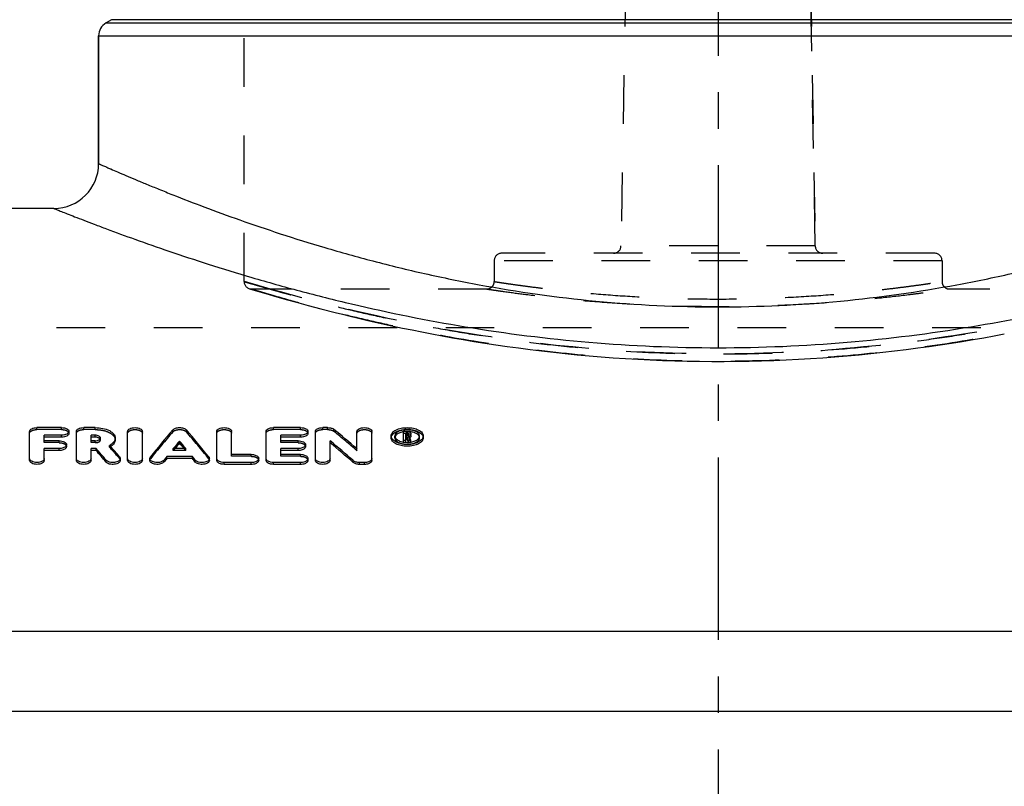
# Model space of a CAD drawing. Header units: millimetres. Extents: x 0 to 1000, y 0 to 1000.
# Tile 3 of 5: x 417 to 549, y 460 to 562. Entities that reach past the tile are written whole.
import ezdxf

# ---------------------------------------------------------------- set-up
doc = ezdxf.new("R2010")
doc.units = ezdxf.units.MM
doc.header["$LTSCALE"] = 65.185185
doc.linetypes.add('CENTER', pattern=[0.6, 0.375, -0.075, 0.075, -0.075])
doc.linetypes.add('HIDDEN', pattern=[0.2, 0.1, -0.1])
for name, color, linetype in [('ACHSEN_S', 7, 'CONTINUOUS'), ('KOERPER', 7, 'CONTINUOUS'), ('KONST.EL_MIT_GEO', 7, 'CONTINUOUS')]:
    doc.layers.add(name, color=color, linetype=linetype)

msp = doc.modelspace()

# ---------------------------------------------------------------- linework, layer by layer
at = {"layer": 'ACHSEN_S', "color": 2, "linetype": 'CENTER'}
msp.add_line((511, 699.22), (511, 300.78), dxfattribs=at)
at = {"layer": 'KOERPER', "color": 8, "linetype": 'HIDDEN'}
for p, q in [((524.01, 531.98), (522.7, 607)), ((541, 530), (541, 527.21)), ((480, 526.21), (448.5, 526.21)), ((573.5, 526.21), (542, 526.21)), ((650.5, 521), (371.5, 521))]:
    msp.add_line(p, q, dxfattribs=at)
at = {"layer": 'KOERPER', "color": 7, "linetype": 'Continuous'}
for p, q in [((428, 543), (428, 560.11)), ((422, 537), (394.92, 537))]:
    msp.add_line(p, q, dxfattribs=at)
at = {"layer": 'KONST.EL_MIT_GEO', "color": 8, "linetype": 'HIDDEN'}
for p, q in [((499.3, 607), (497.99, 531.98)), ((522.7, 607), (524.01, 531.98)), ((447.5, 527.21), (447.5, 604.71)), ((524.01, 531.98), (497.99, 531.98)), ((540, 531), (482, 531)), ((481, 530), (481, 527.21)), ((541, 530), (481, 530)), ((541, 530), (541, 527.21)), ((448.21, 526.25), (448.99, 526.02)), ((448.99, 526.02), (450.39, 525.6)), ((450.39, 525.6), (451.9, 525.16)), ((451.9, 525.16), (453.12, 524.82)), ((453.12, 524.82), (454.51, 524.43)), ((454.51, 524.43), (456.07, 524.01)), ((456.07, 524.01), (457.79, 523.55)), ((457.79, 523.55), (459.68, 523.07)), ((547.97, 519.94), (549.34, 520.2)), ((537.74, 518.31), (539.26, 518.52)), ((487.36, 517.92), (488.93, 517.74)), ((528.28, 517.26), (529.89, 517.41)), ((536.2, 518.11), (537.74, 518.31)), ((505.19, 516.6), (506.85, 516.55)), ((515.15, 516.55), (516.81, 516.6)), ((523.4, 516.9), (525.04, 517.01)), ((419.74, 507.38), (419.74, 507.64)), ((423.04, 507.38), (419.74, 507.38)), ((423.04, 507.38), (423.04, 507.64)), ((426.01, 507.38), (426.01, 507.64)), ((427.55, 507.38), (426.01, 507.38)), ((427.55, 507.38), (427.55, 507.64)), ((437.95, 507.08), (437.95, 507.34)), ((439.76, 507.08), (439.76, 507.34)), ((451.43, 507.38), (451.43, 507.64)), ((455.06, 507.38), (451.43, 507.38)), ((455.06, 507.38), (455.06, 507.64)), ((458.03, 507.38), (458.03, 507.64)), ((458.69, 507.38), (458.03, 507.38)), ((458.69, 507.38), (458.69, 507.64)), ((459.53, 507.15), (459.53, 507.4)), ((469.27, 506.87), (468.85, 506.87)), ((469.18, 506.43), (469.18, 506.6)), ((469.27, 506.96), (469.27, 507.13)), ((469.27, 506.35), (469.27, 506.6)), ((469.52, 506.48), (469.52, 506.73)), ((420.73, 505.63), (420.73, 505.88)), ((422.71, 505.63), (420.73, 505.63)), ((422.71, 505.63), (422.71, 505.88)), ((427, 505.63), (427, 505.88)), ((427.55, 505.63), (427, 505.63)), ((427.55, 505.63), (427.55, 505.88)), ((428.25, 506), (428.25, 506.25)), ((429.48, 505.01), (429.48, 505.27)), ((452.42, 505.63), (452.42, 505.88)), ((454.73, 505.63), (452.42, 505.63)), ((454.73, 505.63), (454.73, 505.88)), ((467.7, 506.27), (467.7, 506.53)), ((468.85, 505.67), (468.85, 505.7)), ((469.18, 505.67), (468.85, 505.67)), ((469.27, 506.35), (469.18, 506.35)), ((469.84, 505.67), (469.5, 505.67)), ((469.6, 506.23), (469.6, 506.49)), ((469.84, 505.67), (469.84, 505.7)), ((471, 506.27), (471, 506.53)), ((438.01, 504.58), (438.01, 504.83)), ((438.01, 504.58), (438.2, 504.8)), ((439.7, 504.58), (438.01, 504.58)), ((438.2, 504.8), (438.22, 504.83)), ((439.51, 504.8), (439.49, 504.83)), ((439.7, 504.58), (439.51, 504.8)), ((439.7, 504.58), (439.7, 504.83)), ((445.82, 503.8), (445.82, 504.05)), ((448.46, 503.8), (448.46, 504.05)), ((452.42, 503.8), (452.42, 504.05)), ((455.06, 503.8), (455.06, 504.05)), ((462.62, 504.55), (462.62, 504.81)), ((430.81, 503.49), (430.81, 503.74)), ((434.95, 503.48), (434.95, 503.73)), ((442.76, 503.48), (442.76, 503.73)), ((448.46, 503.8), (445.82, 503.8)), ((455.06, 503.8), (452.42, 503.8))]:
    msp.add_line(p, q, dxfattribs=at)
at = {"layer": 'KONST.EL_MIT_GEO', "color": 7, "linetype": 'Continuous'}
for p, q in [((429.75, 562.28), (429, 561.85)), ((592.25, 562.28), (429.75, 562.28)), ((429, 561.85), (593, 561.85)), ((428, 560.11), (428, 543)), ((428, 560.11), (594, 560.11)), ((418.75, 503.26), (418.75, 507.13)), ((423.04, 507.64), (419.74, 507.64)), ((420.73, 505.88), (420.73, 506.62)), ((423.04, 506.62), (420.73, 506.62)), ((423.04, 506.36), (423.04, 506.62)), ((424.03, 506.88), (424.03, 507.13)), ((425.02, 503.26), (425.02, 507.13)), ((427.55, 507.64), (426.01, 507.64)), ((427, 505.88), (427, 506.62)), ((427.55, 506.62), (427, 506.62)), ((427.55, 506.36), (427.55, 506.62)), ((431.89, 503.26), (431.89, 507.13)), ((433.87, 503.26), (433.87, 507.13)), ((443.83, 503.26), (443.83, 507.13)), ((445.82, 504.05), (445.82, 507.13)), ((450.44, 503.26), (450.44, 507.13)), ((455.06, 507.64), (451.43, 507.64)), ((452.42, 505.88), (452.42, 506.62)), ((455.06, 506.62), (452.42, 506.62)), ((455.06, 506.36), (455.06, 506.62)), ((456.05, 506.88), (456.05, 507.13)), ((457.04, 503.26), (457.04, 507.13)), ((458.69, 507.64), (458.03, 507.64)), ((462.62, 504.81), (462.62, 507.13)), ((464.61, 503.26), (464.61, 507.13)), ((468.85, 505.7), (468.85, 507.13)), ((469.27, 507.13), (468.85, 507.13)), ((469.18, 506.6), (469.18, 506.96)), ((469.27, 506.96), (469.18, 506.96)), ((469.27, 506.7), (469.18, 506.7)), ((469.27, 506.6), (469.18, 506.6)), ((469.27, 506.7), (469.27, 506.96)), ((469.52, 506.73), (469.52, 506.83)), ((469.85, 506.48), (469.85, 506.83)), ((423.04, 506.36), (420.73, 506.36)), ((422.71, 505.88), (420.73, 505.88)), ((423.7, 505.1), (423.7, 505.36)), ((427.55, 506.36), (427, 506.36)), ((427.55, 505.88), (427, 505.88)), ((429.61, 505.13), (429.48, 505.27)), ((430.23, 506), (430.23, 506.25)), ((438.85, 505.59), (438.85, 505.85)), ((455.06, 506.36), (452.42, 506.36)), ((454.73, 505.88), (452.42, 505.88)), ((455.72, 505.1), (455.72, 505.36)), ((459.02, 503.26), (459.02, 505.88)), ((467.2, 506.27), (467.2, 506.53)), ((469.18, 505.93), (468.85, 505.93)), ((469.18, 505.67), (469.18, 506.43)), ((469.29, 506.43), (469.18, 506.43)), ((469.29, 506.18), (469.18, 506.18)), ((469.29, 506.18), (469.29, 506.43)), ((469.31, 506.12), (469.29, 506.18)), ((469.5, 505.67), (469.5, 505.93)), ((469.84, 505.93), (469.5, 505.93)), ((469.84, 505.7), (469.84, 505.93)), ((471.5, 506.27), (471.5, 506.53)), ((420.73, 503.26), (420.73, 504.83)), ((422.71, 504.83), (420.73, 504.83)), ((422.71, 504.58), (420.73, 504.58)), ((422.71, 504.58), (422.71, 504.83)), ((427, 503.26), (427, 504.83)), ((427.68, 504.83), (427, 504.83)), ((427.68, 504.58), (427, 504.58)), ((427.68, 504.58), (427.68, 504.83)), ((429.63, 505.1), (429.61, 505.13)), ((439.7, 504.83), (438.01, 504.83)), ((448.46, 504.05), (445.82, 504.05)), ((452.42, 504.05), (452.42, 504.83)), ((454.73, 504.83), (452.42, 504.83)), ((454.73, 504.58), (452.42, 504.58)), ((455.06, 504.05), (452.42, 504.05)), ((454.73, 504.58), (454.73, 504.83)), ((429.01, 503.03), (429.01, 503.28)), ((430.9, 503.26), (430.9, 503.51)), ((434.86, 503.51), (434.86, 503.26)), ((436.76, 503.04), (436.76, 503.3)), ((437.14, 503.51), (437.14, 503.76)), ((440.57, 503.76), (437.14, 503.76)), ((440.57, 503.51), (437.14, 503.51)), ((440.57, 503.51), (440.57, 503.76)), ((440.95, 503.04), (440.95, 503.3)), ((442.84, 503.26), (442.84, 503.51)), ((444.83, 502.72), (444.83, 502.97)), ((448.46, 502.97), (444.83, 502.97)), ((448.46, 502.72), (444.83, 502.72)), ((448.46, 502.72), (448.46, 502.97)), ((449.45, 503.26), (449.45, 503.51)), ((451.43, 502.72), (451.43, 502.97)), ((455.06, 502.97), (451.43, 502.97)), ((455.06, 502.72), (451.43, 502.72)), ((455.06, 502.72), (455.06, 502.97)), ((456.05, 503.26), (456.05, 503.51)), ((462.11, 502.98), (462.11, 503.23)), ((462.95, 502.72), (462.95, 502.97)), ((463.61, 502.97), (462.95, 502.97)), ((463.61, 502.72), (462.95, 502.72)), ((463.61, 502.72), (463.61, 502.97)), ((611.16, 480.32), (410.84, 480.32)), ((623.73, 469.61), (398.27, 469.61))]:
    msp.add_line(p, q, dxfattribs=at)
at = {"layer": 'KONST.EL_MIT_GEO', "color": 8, "linetype": 'HIDDEN'}
for points in [[(459.68, 523.07), (460.68, 522.82), (461.72, 522.57), (462.8, 522.31), (463.91, 522.05), (465.06, 521.78), (466.25, 521.52), (467.47, 521.25), (468.72, 520.98), (470, 520.72), (471.32, 520.46), (472.66, 520.2), (474.03, 519.94), (475.42, 519.69), (476.84, 519.44), (478.28, 519.2), (479.75, 518.97), (481.23, 518.74), (482.74, 518.52), (484.26, 518.31), (485.8, 518.11), (487.36, 517.92)], [(539.26, 518.52), (540.77, 518.74), (542.25, 518.97), (543.72, 519.2), (545.16, 519.44), (546.58, 519.69), (547.97, 519.94)], [(488.93, 517.74), (490.52, 517.57), (492.11, 517.41), (493.72, 517.26), (495.34, 517.13), (496.96, 517.01), (498.6, 516.9), (500.24, 516.8), (501.88, 516.72), (503.53, 516.65), (505.19, 516.6)], [(525.04, 517.01), (526.66, 517.13), (528.28, 517.26)], [(529.89, 517.41), (531.48, 517.57), (533.07, 517.74)], [(533.07, 517.74), (534.64, 517.92), (536.2, 518.11)], [(506.85, 516.55), (508.51, 516.53), (510.17, 516.51), (511.83, 516.51), (513.49, 516.53), (515.15, 516.55)], [(516.81, 516.6), (518.47, 516.65), (520.12, 516.72)], [(520.12, 516.72), (521.76, 516.8), (523.4, 516.9)]]:
    msp.add_lwpolyline(points, dxfattribs=at)
at = {"layer": 'KONST.EL_MIT_GEO', "color": 7, "linetype": 'Continuous'}
for centre, radius, start, end in [((430, 560.11), 2, 120, 180), ((422, 543), 6, 270, 0), ((580.18, 386.02), 186.95, 139.5379, 140.9763), ((297.52, 386.02), 186.95, 39.0237, 40.4621), ((320.46, 338.72), 218.62, 49.4378, 50.4957), ((469.31, 504.32), 2.81, 99.2421, 101.7296), ((469.27, 506.22), 0.486, 86.9384, 90.0241), ((469.27, 507.09), 0.485, 270.095, 273.2397), ((469.45, 506.83), 0.0695, 0.3999, 11.8973), ((428.05, 506.25), 0.195, 350.0289, 359.9777), ((582.05, 386.29), 186.55, 140.1407, 140.5463), ((581.35, 386.45), 185.74, 140.1001, 140.4057), ((295.65, 386.29), 186.55, 39.4537, 39.8593), ((296.36, 386.45), 185.74, 39.5943, 39.8999), ((314.03, 333.92), 224.93, 48.8262, 49.864), ((314.21, 333.63), 224.84, 48.8667, 49.9043), ((468.14, 506.53), 0.44, 179.8003, 187.611), ((469.34, 508.65), 2.99, 262.4972, 264.6803), ((469.35, 508.75), 3.08, 264.6866, 268.9573), ((469.35, 508.78), 3.12, 268.942, 273.1975), ((280.74, 426.06), 204.87, 22.8674, 23.0039), ((469.36, 508.72), 3.06, 273.2011, 275.3426), ((469.35, 507.16), 0.714, 290.3311, 291.2946), ((469.36, 508.65), 2.98, 275.3399, 277.5199), ((469.38, 508.54), 2.87, 277.517, 279.7516), ((470.56, 506.53), 0.44, 352.4152, 0.2155), ((279.98, 376.02), 195.98, 40.4946, 41.0919), ((280.22, 375.8), 195.77, 40.535, 41.1324), ((428.5, 506.85), 2.08, 302.9662, 305.0723), ((283.49, 377.17), 194.23, 40.6685, 41.1997), ((588.79, 380.78), 195.25, 140.9578, 141.1347), ((588.52, 380.56), 195.02, 140.9177, 141.0948), ((288.92, 380.78), 195.25, 38.8653, 39.0422), ((289.18, 380.56), 195.02, 38.9052, 39.0823)]:
    msp.add_arc(centre, radius, start, end, dxfattribs=at)
at = {"layer": 'KONST.EL_MIT_GEO', "color": 8, "linetype": 'HIDDEN'}
for centre, radius, start, end in [((496.99, 532), 1, 270, 359), ((525.01, 532), 1, 181, 270), ((482, 530), 1, 90, 180), ((540, 530), 1, 0, 90), ((448.5, 527.21), 1, 180, 269.9999), ((480, 527.21), 1, 269.9998, 0), ((542, 527.21), 1, 180, 270.0002), ((579.94, 385.8), 186.74, 139.4975, 140.9363), ((297.77, 385.8), 186.74, 39.0637, 40.5025), ((320.63, 338.43), 218.54, 49.4782, 50.5358), ((469.33, 504.14), 2.99, 95.1407, 99.2203), ((469.35, 503.95), 3.18, 88.9653, 95.1599), ((428.05, 506), 0.195, 0.0118, 9.3344), ((468.16, 506.27), 0.457, 172.3311, 180.0148), ((468.16, 506.27), 0.461, 163.7731, 172.2664), ((281.5, 426.24), 204.41, 22.8672, 23.038), ((469.43, 506.74), 0.541, 297.1647, 299.5801), ((470.54, 506.27), 0.461, 7.751, 16.2251), ((470.55, 506.27), 0.457, 359.9854, 7.6856), ((428.31, 507.14), 2.42, 298.8034, 301.7902), ((283.98, 377.16), 193.7, 40.7087, 41.3071), ((428.42, 506.96), 2.21, 301.8204, 302.9751)]:
    msp.add_arc(centre, radius, start, end, dxfattribs=at)
at = {"layer": 'KONST.EL_MIT_GEO', "color": 7, "linetype": 'Continuous'}
for centre, start_param, end_param in [((469.5, 327), -0.575711, -0.571113), ((469.84, 327), 5.707475, 5.71258)]:
    msp.add_ellipse(centre, major_axis=(-25.37, 210.25), ratio=0.185942, start_param=start_param, end_param=end_param, dxfattribs=at)
for points, knots in [([(428, 543), (428, 543), (428.01, 543), (428.03, 542.99), (428.06, 542.97), (428.11, 542.95), (428.16, 542.93), (428.27, 542.88), (428.43, 542.81), (428.66, 542.71), (428.94, 542.59), (429.27, 542.44), (429.81, 542.21), (430.61, 541.86), (431.71, 541.39), (433, 540.84), (434.48, 540.23), (436.14, 539.55), (438.7, 538.52), (442.3, 537.13), (447.1, 535.38), (452.49, 533.54), (458.43, 531.69), (464.88, 529.89), (471.78, 528.21), (481.7, 526.18), (494.8, 524.33), (511, 523.55), (527.2, 524.33), (540.3, 526.18), (550.22, 528.21), (557.12, 529.89), (563.57, 531.69), (569.51, 533.54), (574.9, 535.38), (579.7, 537.13), (583.3, 538.52), (585.86, 539.55), (587.52, 540.23), (589, 540.84), (590.29, 541.39), (591.39, 541.86), (592.19, 542.21), (592.73, 542.44), (593.06, 542.59), (593.34, 542.71), (593.57, 542.81), (593.73, 542.88), (593.84, 542.93), (593.89, 542.95), (593.94, 542.97), (593.97, 542.99), (593.99, 543), (594, 543), (594, 543)], [0, 0, 0, 0, 0.000041, 0.000164, 0.000368, 0.000654, 0.001021, 0.00147, 0.002611, 0.004076, 0.005862, 0.007968, 0.01039, 0.01617, 0.023175, 0.031372, 0.040723, 0.051189, 0.062727, 0.088846, 0.118726, 0.152016, 0.188373, 0.227466, 0.268966, 0.312539, 0.404446, 0.5, 0.595554, 0.687461, 0.731034, 0.772534, 0.811627, 0.847984, 0.881274, 0.911154, 0.937273, 0.948811, 0.959277, 0.968628, 0.976825, 0.98383, 0.98961, 0.992032, 0.994138, 0.995924, 0.997389, 0.99853, 0.998979, 0.999346, 0.999632, 0.999836, 0.999959, 1, 1, 1, 1]), ([(422, 537), (422.01, 537), (422.05, 536.98), (422.13, 536.95), (422.27, 536.89), (422.47, 536.81), (422.72, 536.71), (423.17, 536.53), (423.87, 536.26), (424.86, 535.87), (426.07, 535.4), (427.49, 534.86), (429.78, 533.99), (433.1, 532.78), (437.64, 531.19), (442.85, 529.47), (448.69, 527.68), (455.1, 525.88), (464.6, 523.5), (477.48, 520.9), (493.88, 518.83), (511, 518.1), (528.12, 518.83), (544.52, 520.9), (557.4, 523.5), (566.9, 525.88), (573.31, 527.68), (579.15, 529.47), (584.36, 531.19), (588.9, 532.78), (592.22, 533.99), (594.51, 534.86), (595.93, 535.4), (597.14, 535.87), (598.13, 536.26), (598.83, 536.53), (599.28, 536.71), (599.53, 536.81), (599.73, 536.89), (599.87, 536.95), (599.95, 536.98), (599.99, 537), (600, 537)], [0, 0, 0, 0, 0.000166, 0.000664, 0.001493, 0.002652, 0.004139, 0.005952, 0.010547, 0.016412, 0.023515, 0.031823, 0.041294, 0.063556, 0.089937, 0.120061, 0.153553, 0.19005, 0.2292, 0.314071, 0.405361, 0.5, 0.594639, 0.685929, 0.7708, 0.80995, 0.846447, 0.879939, 0.910063, 0.936444, 0.958706, 0.968177, 0.976485, 0.983588, 0.989453, 0.994048, 0.995861, 0.997348, 0.998507, 0.999336, 0.999834, 1, 1, 1, 1]), ([(418.75, 507.13), (418.75, 507.2), (418.82, 507.36), (419.05, 507.52), (419.37, 507.62), (419.61, 507.64), (419.74, 507.64)], [0, 0, 0, 0, 0.174394, 0.399856, 0.68261, 1, 1, 1, 1]), ([(423.04, 507.64), (423.16, 507.64), (423.41, 507.62), (423.72, 507.52), (423.96, 507.36), (424.03, 507.2), (424.03, 507.13)], [0, 0, 0, 0, 0.317349, 0.600081, 0.825553, 1, 1, 1, 1]), ([(424.03, 507.13), (424.03, 507.06), (423.96, 506.9), (423.72, 506.75), (423.41, 506.64), (423.17, 506.62), (423.04, 506.62)], [0, 0, 0, 0, 0.174552, 0.400309, 0.683016, 1, 1, 1, 1]), ([(424.03, 506.88), (424.03, 506.81), (423.96, 506.65), (423.72, 506.49), (423.41, 506.39), (423.17, 506.36), (423.04, 506.36)], [0, 0, 0, 0, 0.174633, 0.400929, 0.680434, 1, 1, 1, 1]), ([(425.02, 507.13), (425.02, 507.2), (425.09, 507.36), (425.32, 507.52), (425.64, 507.62), (425.88, 507.64), (426.01, 507.64)], [0, 0, 0, 0, 0.174394, 0.399856, 0.68261, 1, 1, 1, 1]), ([(427.55, 507.64), (427.89, 507.64), (428.55, 507.58), (429.3, 507.34), (429.77, 507.05), (430.03, 506.81), (430.19, 506.54), (430.23, 506.34), (430.23, 506.25)], [0, 0, 0, 0, 0.315482, 0.596661, 0.717035, 0.822468, 0.91502, 1, 1, 1, 1]), ([(428.25, 506.25), (428.25, 506.3), (428.2, 506.41), (428.03, 506.53), (427.81, 506.6), (427.64, 506.62), (427.55, 506.62)], [0, 0, 0, 0, 0.175805, 0.401628, 0.68376, 1, 1, 1, 1]), ([(431.89, 507.13), (431.89, 507.2), (431.96, 507.36), (432.2, 507.52), (432.51, 507.62), (432.88, 507.65), (433.25, 507.62), (433.57, 507.52), (433.8, 507.36), (433.87, 507.2), (433.87, 507.13)], [0, 0, 0, 0, 0.087194, 0.199908, 0.341299, 0.499988, 0.658694, 0.800096, 0.912803, 1, 1, 1, 1]), ([(437.95, 507.34), (438.04, 507.45), (438.35, 507.6), (438.85, 507.67), (439.36, 507.6), (439.67, 507.45), (439.76, 507.34)], [0, 0, 0, 0, 0.219024, 0.499987, 0.780966, 1, 1, 1, 1]), ([(443.83, 507.13), (443.83, 507.2), (443.91, 507.36), (444.14, 507.52), (444.46, 507.62), (444.83, 507.65), (445.19, 507.62), (445.51, 507.52), (445.74, 507.36), (445.82, 507.2), (445.82, 507.13)], [0, 0, 0, 0, 0.087194, 0.199908, 0.341299, 0.499988, 0.658694, 0.800096, 0.912803, 1, 1, 1, 1]), ([(450.44, 507.13), (450.44, 507.2), (450.51, 507.36), (450.74, 507.52), (451.06, 507.62), (451.3, 507.64), (451.43, 507.64)], [0, 0, 0, 0, 0.174394, 0.399856, 0.68261, 1, 1, 1, 1]), ([(455.06, 507.64), (455.19, 507.64), (455.43, 507.62), (455.75, 507.52), (455.98, 507.36), (456.05, 507.2), (456.05, 507.13)], [0, 0, 0, 0, 0.317349, 0.600081, 0.825553, 1, 1, 1, 1]), ([(456.05, 507.13), (456.05, 507.06), (455.98, 506.9), (455.75, 506.75), (455.43, 506.64), (455.19, 506.62), (455.06, 506.62)], [0, 0, 0, 0, 0.174552, 0.400309, 0.683016, 1, 1, 1, 1]), ([(456.05, 506.88), (456.05, 506.81), (455.98, 506.65), (455.75, 506.49), (455.43, 506.39), (455.19, 506.36), (455.06, 506.36)], [0, 0, 0, 0, 0.174633, 0.400929, 0.680434, 1, 1, 1, 1]), ([(457.04, 507.13), (457.04, 507.2), (457.11, 507.36), (457.35, 507.52), (457.66, 507.62), (457.91, 507.64), (458.03, 507.64)], [0, 0, 0, 0, 0.174394, 0.399856, 0.68261, 1, 1, 1, 1]), ([(458.69, 507.64), (458.85, 507.64), (459.15, 507.61), (459.43, 507.49), (459.53, 507.4)], [0, 0, 0, 0, 0.547729, 1, 1, 1, 1]), ([(462.62, 507.13), (462.62, 507.2), (462.7, 507.36), (462.93, 507.52), (463.25, 507.62), (463.61, 507.65), (463.98, 507.62), (464.3, 507.52), (464.53, 507.36), (464.61, 507.2), (464.61, 507.13)], [0, 0, 0, 0, 0.087194, 0.199908, 0.341299, 0.499988, 0.658694, 0.800096, 0.912803, 1, 1, 1, 1]), ([(467.2, 506.53), (467.2, 506.6), (467.23, 506.76), (467.37, 506.97), (467.57, 507.17), (467.95, 507.4), (468.55, 507.59), (469.35, 507.67), (470.15, 507.59), (470.75, 507.4), (471.13, 507.17), (471.34, 506.97), (471.47, 506.76), (471.5, 506.6), (471.5, 506.53)], [0, 0, 0, 0, 0.042366, 0.088576, 0.141276, 0.20148, 0.342153, 0.5, 0.657846, 0.79852, 0.858725, 0.911425, 0.957634, 1, 1, 1, 1]), ([(471, 506.53), (471, 506.65), (470.92, 506.84), (470.72, 507.02), (470.43, 507.2), (469.97, 507.35), (469.35, 507.41), (468.74, 507.35), (468.27, 507.2), (467.98, 507.02), (467.78, 506.84), (467.7, 506.65), (467.7, 506.53)], [0, 0, 0, 0, 0.087534, 0.140392, 0.200772, 0.341803, 0.500001, 0.658198, 0.799229, 0.859609, 0.912466, 1, 1, 1, 1]), ([(467.9, 506.68), (467.88, 506.66), (467.8, 506.58), (467.74, 506.48), (467.72, 506.4)], [0, 0, 0, 0, 0.270144, 1, 1, 1, 1]), ([(468.73, 507.07), (468.57, 507.03), (468.27, 506.94), (468, 506.78), (467.9, 506.68)], [0, 0, 0, 0, 0.552116, 1, 1, 1, 1]), ([(469.27, 507.13), (469.3, 507.13), (469.41, 507.13), (469.53, 507.1), (469.61, 507.07)], [0, 0, 0, 0, 0.262224, 1, 1, 1, 1]), ([(469.51, 506.85), (469.51, 506.88), (469.42, 506.95), (469.32, 506.96), (469.27, 506.96)], [0, 0, 0, 0, 0.405145, 1, 1, 1, 1]), ([(469.29, 506.6), (469.35, 506.61), (469.43, 506.62), (469.51, 506.68), (469.51, 506.72)], [0, 0, 0, 0, 0.593785, 1, 1, 1, 1]), ([(469.51, 506.72), (469.51, 506.72), (469.51, 506.73), (469.52, 506.73), (469.52, 506.73)], [0, 0, 0, 0, 0.502247, 1, 1, 1, 1]), ([(469.61, 507.07), (469.67, 507.05), (469.78, 506.99), (469.85, 506.88), (469.85, 506.83)], [0, 0, 0, 0, 0.576791, 1, 1, 1, 1]), ([(469.73, 506.55), (469.72, 506.55), (469.69, 506.52), (469.65, 506.5), (469.61, 506.49)], [0, 0, 0, 0, 0.234158, 1, 1, 1, 1]), ([(469.85, 506.73), (469.85, 506.72), (469.84, 506.67), (469.81, 506.62), (469.78, 506.59)], [0, 0, 0, 0, 0.232304, 1, 1, 1, 1]), ([(470.81, 506.68), (470.7, 506.78), (470.4, 506.96), (470.08, 507.05), (469.89, 507.08)], [0, 0, 0, 0, 0.447431, 1, 1, 1, 1]), ([(470.98, 506.4), (470.98, 506.43), (470.94, 506.53), (470.87, 506.62), (470.81, 506.68)], [0, 0, 0, 0, 0.230679, 1, 1, 1, 1]), ([(422.71, 505.88), (422.83, 505.88), (423.08, 505.86), (423.39, 505.75), (423.63, 505.59), (423.7, 505.43), (423.7, 505.36)], [0, 0, 0, 0, 0.315135, 0.596657, 0.822789, 1, 1, 1, 1]), ([(423.7, 505.36), (423.7, 505.32), (423.68, 505.25), (423.57, 505.06), (423.22, 504.88), (422.89, 504.83), (422.71, 504.83)], [0, 0, 0, 0, 0.08616, 0.180033, 0.539197, 1, 1, 1, 1]), ([(428.05, 506.25), (428.01, 506.27), (427.86, 506.34), (427.68, 506.36), (427.55, 506.36)], [0, 0, 0, 0, 0.22275, 1, 1, 1, 1]), ([(427.55, 505.88), (427.59, 505.88), (427.76, 505.89), (427.93, 505.93), (428.04, 505.99)], [0, 0, 0, 0, 0.268422, 1, 1, 1, 1]), ([(428.04, 505.99), (428.07, 506), (428.16, 506.06), (428.23, 506.15), (428.25, 506.22)], [0, 0, 0, 0, 0.298586, 1, 1, 1, 1]), ([(428.21, 506.12), (428.2, 506.14), (428.15, 506.19), (428.09, 506.23), (428.05, 506.25)], [0, 0, 0, 0, 0.224353, 1, 1, 1, 1]), ([(430.23, 506.25), (430.23, 506.16), (430.19, 505.97), (430.04, 505.7), (429.79, 505.46), (429.59, 505.33), (429.48, 505.27)], [0, 0, 0, 0, 0.211024, 0.44126, 0.702715, 1, 1, 1, 1]), ([(430.23, 506), (430.23, 505.84), (430.11, 505.49), (429.85, 505.25), (429.69, 505.15)], [0, 0, 0, 0, 0.448921, 1, 1, 1, 1]), ([(454.73, 505.88), (454.86, 505.88), (455.1, 505.86), (455.42, 505.75), (455.65, 505.59), (455.72, 505.43), (455.72, 505.36)], [0, 0, 0, 0, 0.315135, 0.596657, 0.822789, 1, 1, 1, 1]), ([(455.72, 505.36), (455.72, 505.32), (455.71, 505.25), (455.59, 505.06), (455.25, 504.88), (454.92, 504.83), (454.73, 504.83)], [0, 0, 0, 0, 0.08616, 0.180033, 0.539197, 1, 1, 1, 1]), ([(471.5, 506.53), (471.5, 506.46), (471.47, 506.3), (471.34, 506.08), (471.13, 505.89), (470.76, 505.65), (470.15, 505.45), (469.35, 505.37), (468.55, 505.45), (467.95, 505.65), (467.57, 505.89), (467.37, 506.08), (467.23, 506.3), (467.2, 506.46), (467.2, 506.53)], [0, 0, 0, 0, 0.042352, 0.088735, 0.141661, 0.20203, 0.342646, 0.5, 0.657353, 0.79797, 0.85834, 0.911265, 0.957648, 1, 1, 1, 1]), ([(471.5, 506.27), (471.5, 506.2), (471.47, 506.04), (471.34, 505.83), (471.13, 505.63), (470.75, 505.4), (470.15, 505.2), (469.35, 505.12), (468.55, 505.2), (467.95, 505.4), (467.57, 505.63), (467.37, 505.83), (467.23, 506.04), (467.2, 506.2), (467.2, 506.27)], [0, 0, 0, 0, 0.042329, 0.088702, 0.141712, 0.202062, 0.342699, 0.500006, 0.657316, 0.79796, 0.858378, 0.911327, 0.957728, 1, 1, 1, 1]), ([(467.7, 506.47), (467.71, 506.44), (467.74, 506.31), (467.82, 506.2), (467.89, 506.13)], [0, 0, 0, 0, 0.231393, 1, 1, 1, 1]), ([(467.89, 506.13), (468.02, 506), (468.36, 505.81), (468.74, 505.72), (468.95, 505.69)], [0, 0, 0, 0, 0.449346, 1, 1, 1, 1]), ([(469.84, 506.43), (469.83, 506.42), (469.8, 506.35), (469.74, 506.3), (469.69, 506.27)], [0, 0, 0, 0, 0.216369, 1, 1, 1, 1]), ([(469.86, 505.71), (470.05, 505.74), (470.39, 505.83), (470.7, 506.02), (470.81, 506.13)], [0, 0, 0, 0, 0.548844, 1, 1, 1, 1]), ([(470.81, 506.13), (470.84, 506.15), (470.93, 506.25), (470.99, 506.38), (471, 506.47)], [0, 0, 0, 0, 0.276058, 1, 1, 1, 1]), ([(423.7, 505.1), (423.7, 505.07), (423.68, 505), (423.57, 504.81), (423.22, 504.62), (422.89, 504.58), (422.71, 504.58)], [0, 0, 0, 0, 0.085311, 0.180087, 0.537209, 1, 1, 1, 1]), ([(448.46, 504.05), (448.52, 504.05), (448.65, 504.04), (448.86, 504.01), (449.08, 503.94), (449.28, 503.83), (449.41, 503.69), (449.45, 503.57), (449.45, 503.51)], [0, 0, 0, 0, 0.158324, 0.312462, 0.526819, 0.712825, 0.867503, 1, 1, 1, 1]), ([(455.72, 505.1), (455.72, 505.07), (455.71, 505), (455.59, 504.81), (455.25, 504.62), (454.92, 504.58), (454.73, 504.58)], [0, 0, 0, 0, 0.085311, 0.180087, 0.537209, 1, 1, 1, 1]), ([(455.06, 504.05), (455.13, 504.05), (455.25, 504.04), (455.47, 504.01), (455.68, 503.94), (455.88, 503.83), (456.02, 503.69), (456.05, 503.57), (456.05, 503.51)], [0, 0, 0, 0, 0.158324, 0.312462, 0.526819, 0.712825, 0.867503, 1, 1, 1, 1]), ([(420.73, 503.51), (420.73, 503.44), (420.66, 503.27), (420.42, 503.11), (420.11, 503), (419.74, 502.96), (419.37, 503), (419.05, 503.11), (418.82, 503.27), (418.75, 503.44), (418.75, 503.51)], [0, 0, 0, 0, 0.090028, 0.203579, 0.343732, 0.499988, 0.656261, 0.796424, 0.909969, 1, 1, 1, 1]), ([(420.73, 503.26), (420.73, 503.19), (420.66, 503.02), (420.42, 502.85), (420.1, 502.75), (419.74, 502.71), (419.37, 502.75), (419.05, 502.85), (418.82, 503.02), (418.75, 503.19), (418.75, 503.26)], [0, 0, 0, 0, 0.091309, 0.20329, 0.344919, 0.49972, 0.656092, 0.796551, 0.909035, 1, 1, 1, 1]), ([(427, 503.51), (427, 503.44), (426.93, 503.27), (426.7, 503.11), (426.38, 503), (426.01, 502.96), (425.64, 503), (425.32, 503.11), (425.09, 503.27), (425.02, 503.44), (425.02, 503.51)], [0, 0, 0, 0, 0.090028, 0.203579, 0.343732, 0.499988, 0.656261, 0.796424, 0.909969, 1, 1, 1, 1]), ([(427, 503.26), (427, 503.19), (426.93, 503.02), (426.7, 502.85), (426.38, 502.75), (426.01, 502.71), (425.64, 502.75), (425.32, 502.85), (425.09, 503.02), (425.02, 503.19), (425.02, 503.26)], [0, 0, 0, 0, 0.091309, 0.20329, 0.344919, 0.49972, 0.656092, 0.796551, 0.909035, 1, 1, 1, 1]), ([(430.9, 503.51), (430.9, 503.45), (430.85, 503.31), (430.67, 503.15), (430.42, 503.04), (430.01, 502.95), (429.58, 502.98), (429.21, 503.12), (429.06, 503.22), (429.01, 503.28)], [0, 0, 0, 0, 0.085512, 0.189018, 0.315391, 0.459611, 0.757664, 0.889906, 1, 1, 1, 1]), ([(430.9, 503.26), (430.9, 503.2), (430.85, 503.06), (430.68, 502.9), (430.42, 502.79), (430.02, 502.7), (429.59, 502.72), (429.21, 502.86), (429.06, 502.97), (429.01, 503.03)], [0, 0, 0, 0, 0.084045, 0.188393, 0.314961, 0.45747, 0.756429, 0.888557, 1, 1, 1, 1]), ([(430.81, 503.74), (430.82, 503.72), (430.87, 503.66), (430.9, 503.57), (430.9, 503.51)], [0, 0, 0, 0, 0.272152, 1, 1, 1, 1]), ([(433.87, 503.51), (433.87, 503.44), (433.8, 503.27), (433.57, 503.11), (433.25, 503), (432.88, 502.96), (432.51, 503), (432.19, 503.11), (431.96, 503.27), (431.89, 503.44), (431.89, 503.51)], [0, 0, 0, 0, 0.090028, 0.203579, 0.343732, 0.499988, 0.656261, 0.796424, 0.909969, 1, 1, 1, 1]), ([(433.87, 503.26), (433.87, 503.19), (433.8, 503.02), (433.57, 502.85), (433.25, 502.75), (432.88, 502.71), (432.51, 502.75), (432.19, 502.85), (431.96, 503.02), (431.89, 503.19), (431.89, 503.26)], [0, 0, 0, 0, 0.091309, 0.20329, 0.344919, 0.49972, 0.656092, 0.796551, 0.909035, 1, 1, 1, 1]), ([(434.86, 503.51), (434.86, 503.53), (434.87, 503.61), (434.91, 503.68), (434.95, 503.73)], [0, 0, 0, 0, 0.238101, 1, 1, 1, 1]), ([(436.76, 503.3), (436.71, 503.23), (436.57, 503.12), (436.19, 502.98), (435.76, 502.95), (435.35, 503.04), (435.09, 503.15), (434.91, 503.31), (434.86, 503.45), (434.86, 503.51)], [0, 0, 0, 0, 0.108884, 0.240335, 0.53852, 0.683329, 0.810366, 0.914313, 1, 1, 1, 1]), ([(436.76, 503.04), (436.71, 502.98), (436.56, 502.87), (436.19, 502.73), (435.76, 502.7), (435.34, 502.79), (435.09, 502.9), (434.91, 503.06), (434.86, 503.2), (434.86, 503.26)], [0, 0, 0, 0, 0.11076, 0.240925, 0.540909, 0.683348, 0.81162, 0.915229, 1, 1, 1, 1]), ([(442.84, 503.51), (442.84, 503.45), (442.79, 503.31), (442.61, 503.15), (442.36, 503.04), (441.95, 502.95), (441.51, 502.98), (441.14, 503.12), (441, 503.23), (440.95, 503.3)], [0, 0, 0, 0, 0.085698, 0.18965, 0.316678, 0.461521, 0.759681, 0.89112, 1, 1, 1, 1]), ([(442.84, 503.26), (442.84, 503.2), (442.79, 503.06), (442.62, 502.9), (442.36, 502.79), (441.95, 502.7), (441.52, 502.73), (441.14, 502.87), (441, 502.98), (440.95, 503.04)], [0, 0, 0, 0, 0.08428, 0.188934, 0.316365, 0.459369, 0.758501, 0.889778, 1, 1, 1, 1]), ([(442.76, 503.73), (442.77, 503.71), (442.82, 503.65), (442.84, 503.57), (442.84, 503.51)], [0, 0, 0, 0, 0.270304, 1, 1, 1, 1]), ([(444.83, 502.97), (444.7, 502.97), (444.48, 502.99), (444.2, 503.08), (444.01, 503.2), (443.87, 503.34), (443.83, 503.46), (443.83, 503.51)], [0, 0, 0, 0, 0.311755, 0.52616, 0.712419, 0.867393, 1, 1, 1, 1]), ([(444.83, 502.72), (444.7, 502.72), (444.48, 502.74), (444.2, 502.83), (444.01, 502.94), (443.87, 503.09), (443.83, 503.21), (443.83, 503.26)], [0, 0, 0, 0, 0.312188, 0.526149, 0.712743, 0.866932, 1, 1, 1, 1]), ([(449.45, 503.51), (449.45, 503.48), (449.43, 503.4), (449.32, 503.21), (448.98, 503.02), (448.64, 502.97), (448.46, 502.97)], [0, 0, 0, 0, 0.087702, 0.182747, 0.542156, 1, 1, 1, 1]), ([(449.45, 503.26), (449.45, 503.23), (449.43, 503.15), (449.32, 502.96), (448.98, 502.77), (448.64, 502.72), (448.46, 502.72)], [0, 0, 0, 0, 0.08683, 0.18278, 0.540131, 1, 1, 1, 1]), ([(451.43, 502.97), (451.3, 502.97), (451.09, 502.99), (450.81, 503.08), (450.61, 503.2), (450.47, 503.34), (450.44, 503.46), (450.44, 503.51)], [0, 0, 0, 0, 0.311755, 0.52616, 0.712419, 0.867393, 1, 1, 1, 1]), ([(451.43, 502.72), (451.3, 502.72), (451.09, 502.74), (450.81, 502.83), (450.61, 502.94), (450.47, 503.09), (450.44, 503.21), (450.44, 503.26)], [0, 0, 0, 0, 0.312188, 0.526149, 0.712743, 0.866932, 1, 1, 1, 1]), ([(456.05, 503.51), (456.05, 503.48), (456.04, 503.4), (455.93, 503.21), (455.58, 503.02), (455.25, 502.97), (455.06, 502.97)], [0, 0, 0, 0, 0.087702, 0.182747, 0.542156, 1, 1, 1, 1]), ([(456.05, 503.26), (456.05, 503.23), (456.04, 503.15), (455.93, 502.96), (455.58, 502.77), (455.25, 502.72), (455.06, 502.72)], [0, 0, 0, 0, 0.08683, 0.18278, 0.540131, 1, 1, 1, 1]), ([(459.02, 503.51), (459.02, 503.44), (458.95, 503.27), (458.72, 503.11), (458.4, 503), (458.03, 502.96), (457.66, 503), (457.35, 503.11), (457.11, 503.27), (457.04, 503.44), (457.04, 503.51)], [0, 0, 0, 0, 0.090028, 0.203579, 0.343732, 0.499988, 0.656261, 0.796424, 0.909969, 1, 1, 1, 1]), ([(459.02, 503.26), (459.02, 503.19), (458.95, 503.02), (458.72, 502.85), (458.4, 502.75), (458.03, 502.71), (457.66, 502.75), (457.35, 502.85), (457.11, 503.02), (457.04, 503.19), (457.04, 503.26)], [0, 0, 0, 0, 0.091309, 0.20329, 0.344919, 0.49972, 0.656092, 0.796551, 0.909035, 1, 1, 1, 1]), ([(462.95, 502.97), (462.79, 502.97), (462.5, 503.01), (462.22, 503.14), (462.11, 503.23)], [0, 0, 0, 0, 0.544849, 1, 1, 1, 1]), ([(462.95, 502.72), (462.79, 502.72), (462.5, 502.76), (462.22, 502.89), (462.11, 502.98)], [0, 0, 0, 0, 0.544802, 1, 1, 1, 1]), ([(464.61, 503.51), (464.61, 503.48), (464.59, 503.4), (464.48, 503.21), (464.13, 503.02), (463.8, 502.97), (463.61, 502.97)], [0, 0, 0, 0, 0.087676, 0.182752, 0.542216, 1, 1, 1, 1]), ([(464.61, 503.26), (464.61, 503.23), (464.59, 503.15), (464.48, 502.96), (464.13, 502.77), (463.8, 502.72), (463.61, 502.72)], [0, 0, 0, 0, 0.088397, 0.183074, 0.542679, 1, 1, 1, 1])]:
    msp.add_open_spline(points, degree=3, knots=knots, dxfattribs=at)
at = {"layer": 'KONST.EL_MIT_GEO', "color": 8, "linetype": 'HIDDEN'}
for points, knots in [([(447.5, 527.21), (447.5, 527.21), (447.51, 527.21), (447.52, 527.2), (447.55, 527.2), (447.6, 527.18), (447.69, 527.15), (447.82, 527.11), (448, 527.06), (448.21, 527), (448.46, 526.93), (448.87, 526.81), (449.47, 526.63), (450.31, 526.39), (451.29, 526.11), (452.42, 525.79), (453.68, 525.45), (455.64, 524.92), (458.4, 524.21), (462.09, 523.31), (466.24, 522.37), (470.81, 521.43), (475.78, 520.52), (481.08, 519.68), (488.7, 518.67), (498.7, 517.76), (511, 517.38), (523.3, 517.76), (533.3, 518.67), (540.92, 519.68), (546.22, 520.52), (551.19, 521.43), (555.76, 522.37), (559.91, 523.31), (563.6, 524.21), (566.36, 524.92), (568.32, 525.45), (569.58, 525.79), (570.71, 526.11), (571.69, 526.39), (572.53, 526.63), (573.13, 526.81), (573.54, 526.93), (573.79, 527), (574, 527.06), (574.18, 527.11), (574.31, 527.15), (574.4, 527.18), (574.45, 527.2), (574.48, 527.2), (574.49, 527.21), (574.5, 527.21), (574.5, 527.21)], [0, 0, 0, 0, 0.000039, 0.000157, 0.000352, 0.000626, 0.001409, 0.002503, 0.003908, 0.005622, 0.007644, 0.009973, 0.015538, 0.022299, 0.03023, 0.039306, 0.049494, 0.060764, 0.086407, 0.115937, 0.149042, 0.185392, 0.224649, 0.266457, 0.310448, 0.403371, 0.5, 0.596629, 0.689552, 0.733543, 0.775351, 0.814608, 0.850958, 0.884063, 0.913593, 0.939236, 0.950506, 0.960694, 0.96977, 0.977701, 0.984462, 0.990027, 0.992356, 0.994378, 0.996092, 0.997497, 0.998591, 0.999374, 0.999648, 0.999843, 0.999961, 1, 1, 1, 1]), ([(450.93, 526.21), (450.67, 526.29), (450.17, 526.43), (449.48, 526.63), (448.89, 526.8), (448.4, 526.94), (448.06, 527.04), (447.85, 527.11), (447.73, 527.14), (447.63, 527.17), (447.56, 527.19), (447.52, 527.21), (447.5, 527.21), (447.5, 527.21)], [0, 0, 0, 0, 0.231887, 0.434071, 0.606038, 0.747363, 0.857667, 0.901097, 0.936671, 0.964361, 0.984152, 0.996036, 1, 1, 1, 1]), ([(481, 527.21), (481, 527.21), (481.02, 527.21), (481.04, 527.2), (481.09, 527.2), (481.15, 527.19), (481.23, 527.17), (481.38, 527.15), (481.6, 527.12), (481.92, 527.07), (482.32, 527.01), (482.78, 526.94), (483.53, 526.83), (484.63, 526.68), (486.14, 526.48), (487.89, 526.26), (489.85, 526.03), (492.02, 525.8), (495.26, 525.5), (499.65, 525.18), (505.21, 524.92), (511, 524.84), (516.79, 524.92), (522.35, 525.18), (526.74, 525.5), (529.98, 525.8), (532.15, 526.03), (534.11, 526.26), (535.86, 526.48), (537.37, 526.68), (538.47, 526.83), (539.22, 526.94), (539.68, 527.01), (540.08, 527.07), (540.4, 527.12), (540.62, 527.15), (540.77, 527.17), (540.85, 527.19), (540.91, 527.2), (540.96, 527.2), (540.98, 527.21), (541, 527.21), (541, 527.21)], [0, 0, 0, 0, 0.000152, 0.000609, 0.00137, 0.002434, 0.003801, 0.00547, 0.009708, 0.015137, 0.021741, 0.029504, 0.038403, 0.059514, 0.084853, 0.114164, 0.147157, 0.18351, 0.222878, 0.309143, 0.402702, 0.5, 0.597298, 0.690857, 0.777122, 0.81649, 0.852843, 0.885836, 0.915147, 0.940486, 0.961597, 0.970496, 0.978259, 0.984863, 0.990292, 0.99453, 0.996199, 0.997566, 0.99863, 0.999391, 0.999848, 1, 1, 1, 1]), ([(448.5, 526.21), (448.53, 526.2), (448.63, 526.17), (448.86, 526.1), (449.24, 525.99), (449.77, 525.83), (450.45, 525.63), (451.65, 525.28), (453.5, 524.75), (456.12, 524.03), (459.27, 523.21), (462.9, 522.32), (468.61, 521.02), (476.69, 519.43), (487.33, 517.87), (498.92, 516.81), (511, 516.43), (523.08, 516.81), (534.67, 517.87), (545.31, 519.43), (553.39, 521.02), (559.1, 522.32), (562.73, 523.21), (565.88, 524.03), (568.5, 524.75), (570.35, 525.28), (571.55, 525.63), (572.23, 525.83), (572.76, 525.99), (573.14, 526.1), (573.37, 526.17), (573.47, 526.2), (573.5, 526.21)], [0, 0, 0, 0, 0.00063, 0.002517, 0.005654, 0.010029, 0.015624, 0.022419, 0.039504, 0.061047, 0.086771, 0.116372, 0.149528, 0.22516, 0.31087, 0.403612, 0.5, 0.596388, 0.68913, 0.77484, 0.850472, 0.883628, 0.913229, 0.938953, 0.960496, 0.977581, 0.984376, 0.989971, 0.994346, 0.997483, 0.99937, 1, 1, 1, 1]), ([(571.07, 526.21), (563.47, 524.06), (550.02, 520.9), (529.9, 518.11), (511, 517.19), (492.1, 518.11), (471.98, 520.9), (458.53, 524.06), (450.93, 526.21)], [0, 0, 0, 0, 0.194645, 0.33979, 0.5, 0.66021, 0.805355, 1, 1, 1, 1]), ([(480, 526.21), (480.05, 526.2), (480.25, 526.17), (480.7, 526.11), (481.44, 526), (482.99, 525.78), (485.57, 525.44), (489.38, 525), (494.01, 524.56), (501.31, 524.04), (509.06, 523.82), (516.97, 523.94), (522.7, 524.19), (527.99, 524.56), (532.62, 525), (535.99, 525.39), (538.23, 525.68), (539.53, 525.85), (540.56, 526), (541.3, 526.11), (541.75, 526.17), (541.95, 526.2), (542, 526.21)], [0, 0, 0, 0, 0.002444, 0.009747, 0.021826, 0.038546, 0.085127, 0.147538, 0.223298, 0.309508, 0.49999, 0.597081, 0.690492, 0.776701, 0.852462, 0.914873, 0.940279, 0.961454, 0.978174, 0.990253, 0.997556, 1, 1, 1, 1]), ([(418.75, 506.88), (418.75, 506.95), (418.82, 507.1), (419.05, 507.26), (419.37, 507.36), (419.61, 507.38), (419.74, 507.38)], [0, 0, 0, 0, 0.17478, 0.400549, 0.682173, 1, 1, 1, 1]), ([(423.04, 507.38), (423.17, 507.38), (423.41, 507.36), (423.72, 507.26), (423.96, 507.1), (424.03, 506.94), (424.03, 506.88)], [0, 0, 0, 0, 0.321249, 0.599535, 0.827239, 1, 1, 1, 1]), ([(425.02, 506.88), (425.02, 506.95), (425.09, 507.1), (425.32, 507.26), (425.64, 507.36), (425.88, 507.38), (426.01, 507.38)], [0, 0, 0, 0, 0.17478, 0.400549, 0.682173, 1, 1, 1, 1]), ([(427.55, 507.38), (427.89, 507.38), (428.54, 507.32), (429.3, 507.08), (429.77, 506.79), (430.03, 506.55), (430.19, 506.28), (430.23, 506.09), (430.23, 506)], [0, 0, 0, 0, 0.315798, 0.595767, 0.717082, 0.821977, 0.914318, 1, 1, 1, 1]), ([(431.89, 506.88), (431.89, 506.95), (431.96, 507.1), (432.2, 507.26), (432.51, 507.36), (432.88, 507.4), (433.25, 507.36), (433.57, 507.26), (433.8, 507.1), (433.87, 506.95), (433.87, 506.88)], [0, 0, 0, 0, 0.088489, 0.19968, 0.342556, 0.499715, 0.658466, 0.800154, 0.911841, 1, 1, 1, 1]), ([(437.95, 507.08), (438.04, 507.19), (438.35, 507.34), (438.85, 507.41), (439.36, 507.34), (439.67, 507.19), (439.76, 507.08)], [0, 0, 0, 0, 0.220535, 0.500795, 0.779405, 1, 1, 1, 1]), ([(443.83, 506.88), (443.83, 506.95), (443.91, 507.1), (444.14, 507.26), (444.46, 507.36), (444.83, 507.4), (445.19, 507.36), (445.51, 507.26), (445.74, 507.1), (445.82, 506.95), (445.82, 506.88)], [0, 0, 0, 0, 0.088489, 0.19968, 0.342556, 0.499715, 0.658466, 0.800154, 0.911841, 1, 1, 1, 1]), ([(450.44, 506.88), (450.44, 506.95), (450.51, 507.1), (450.74, 507.26), (451.06, 507.36), (451.3, 507.38), (451.43, 507.38)], [0, 0, 0, 0, 0.17478, 0.400549, 0.682173, 1, 1, 1, 1]), ([(455.06, 507.38), (455.19, 507.38), (455.43, 507.36), (455.75, 507.26), (455.98, 507.1), (456.05, 506.94), (456.05, 506.88)], [0, 0, 0, 0, 0.321249, 0.599535, 0.827239, 1, 1, 1, 1]), ([(457.04, 506.88), (457.04, 506.95), (457.12, 507.1), (457.35, 507.26), (457.66, 507.36), (457.91, 507.38), (458.03, 507.38)], [0, 0, 0, 0, 0.17478, 0.400549, 0.682173, 1, 1, 1, 1]), ([(458.69, 507.38), (458.85, 507.38), (459.15, 507.35), (459.43, 507.23), (459.53, 507.15)], [0, 0, 0, 0, 0.547562, 1, 1, 1, 1]), ([(462.62, 506.88), (462.62, 506.95), (462.7, 507.1), (462.93, 507.26), (463.25, 507.36), (463.62, 507.4), (463.98, 507.36), (464.3, 507.26), (464.53, 507.1), (464.61, 506.95), (464.61, 506.88)], [0, 0, 0, 0, 0.088489, 0.19968, 0.342556, 0.499715, 0.658466, 0.800154, 0.911841, 1, 1, 1, 1]), ([(467.2, 506.27), (467.2, 506.35), (467.23, 506.5), (467.37, 506.72), (467.57, 506.91), (467.95, 507.14), (468.55, 507.33), (469.35, 507.41), (470.15, 507.33), (470.75, 507.14), (471.13, 506.91), (471.34, 506.72), (471.47, 506.5), (471.5, 506.35), (471.5, 506.27)], [0, 0, 0, 0, 0.042345, 0.088556, 0.14136, 0.201567, 0.34227, 0.500006, 0.657746, 0.798456, 0.85873, 0.911474, 0.957713, 1, 1, 1, 1]), ([(469.27, 506.87), (469.34, 506.87), (469.48, 506.86), (469.67, 506.8), (469.8, 506.71), (469.85, 506.62), (469.85, 506.58)], [0, 0, 0, 0, 0.315238, 0.598663, 0.824028, 1, 1, 1, 1]), ([(469.5, 506.61), (469.5, 506.63), (469.48, 506.64), (469.47, 506.65), (469.46, 506.65)], [0, 0, 0, 0, 0.723143, 1, 1, 1, 1]), ([(422.71, 505.63), (422.84, 505.63), (423.08, 505.6), (423.4, 505.5), (423.63, 505.34), (423.7, 505.18), (423.7, 505.1)], [0, 0, 0, 0, 0.319102, 0.596199, 0.824534, 1, 1, 1, 1]), ([(427.55, 505.63), (427.64, 505.63), (427.81, 505.64), (428.03, 505.72), (428.2, 505.83), (428.25, 505.95), (428.25, 506)], [0, 0, 0, 0, 0.319548, 0.597012, 0.82453, 1, 1, 1, 1]), ([(428.25, 506.03), (428.24, 506.05), (428.23, 506.09), (428.21, 506.12), (428.21, 506.12)], [0, 0, 0, 0, 0.732393, 1, 1, 1, 1]), ([(454.73, 505.63), (454.86, 505.63), (455.1, 505.6), (455.42, 505.5), (455.65, 505.34), (455.72, 505.18), (455.72, 505.1)], [0, 0, 0, 0, 0.319102, 0.596199, 0.824534, 1, 1, 1, 1]), ([(467.7, 506.27), (467.7, 506.22), (467.72, 506.1), (467.83, 505.93), (467.98, 505.78), (468.27, 505.6), (468.74, 505.45), (469.35, 505.39), (469.96, 505.45), (470.43, 505.6), (470.72, 505.78), (470.88, 505.93), (470.98, 506.1), (471, 506.22), (471, 506.27)], [0, 0, 0, 0, 0.042243, 0.089249, 0.142438, 0.201977, 0.342696, 0.500039, 0.656582, 0.798057, 0.857486, 0.910337, 0.957407, 1, 1, 1, 1]), ([(469.27, 506.35), (469.3, 506.35), (469.39, 506.35), (469.52, 506.41), (469.52, 506.48)], [0, 0, 0, 0, 0.329754, 1, 1, 1, 1]), ([(430.81, 503.49), (430.82, 503.47), (430.87, 503.4), (430.9, 503.32), (430.9, 503.26)], [0, 0, 0, 0, 0.274589, 1, 1, 1, 1]), ([(434.86, 503.26), (434.86, 503.28), (434.87, 503.36), (434.91, 503.43), (434.95, 503.48)], [0, 0, 0, 0, 0.239204, 1, 1, 1, 1]), ([(442.76, 503.48), (442.77, 503.46), (442.82, 503.4), (442.84, 503.32), (442.84, 503.26)], [0, 0, 0, 0, 0.272713, 1, 1, 1, 1]), ([(448.46, 503.8), (448.59, 503.8), (448.8, 503.78), (449.08, 503.69), (449.28, 503.58), (449.41, 503.43), (449.45, 503.31), (449.45, 503.26)], [0, 0, 0, 0, 0.316128, 0.526947, 0.712949, 0.869559, 1, 1, 1, 1]), ([(455.06, 503.8), (455.19, 503.8), (455.41, 503.78), (455.68, 503.69), (455.88, 503.58), (456.02, 503.43), (456.05, 503.31), (456.05, 503.26)], [0, 0, 0, 0, 0.316128, 0.526947, 0.712949, 0.869559, 1, 1, 1, 1])]:
    msp.add_open_spline(points, degree=3, knots=knots, dxfattribs=at)
at = {"layer": 'KONST.EL_MIT_GEO', "color": 7, "linetype": 'Continuous'}
for points in [[(469.41, 506.68), (469.38, 506.69), (469.33, 506.7), (469.29, 506.7)], [(469.89, 507.08), (469.73, 507.11), (469.57, 507.13), (469.41, 507.13)], [(469.46, 506.65), (469.45, 506.66), (469.43, 506.67), (469.41, 506.68)], [(469.78, 506.59), (469.77, 506.58), (469.75, 506.57), (469.73, 506.55)], [(469.85, 506.48), (469.85, 506.46), (469.84, 506.45), (469.84, 506.43)]]:
    msp.add_open_spline(points, degree=3, dxfattribs=at)
at = {"layer": 'KONST.EL_MIT_GEO', "color": 8, "linetype": 'HIDDEN'}
for points in [[(469.51, 506.6), (469.51, 506.61), (469.51, 506.61), (469.5, 506.61)], [(469.52, 506.58), (469.52, 506.58), (469.51, 506.59), (469.51, 506.6)], [(469.67, 506.26), (469.65, 506.25), (469.63, 506.24), (469.6, 506.23)]]:
    msp.add_open_spline(points, degree=3, dxfattribs=at)

doc.saveas('drawing.dxf')
